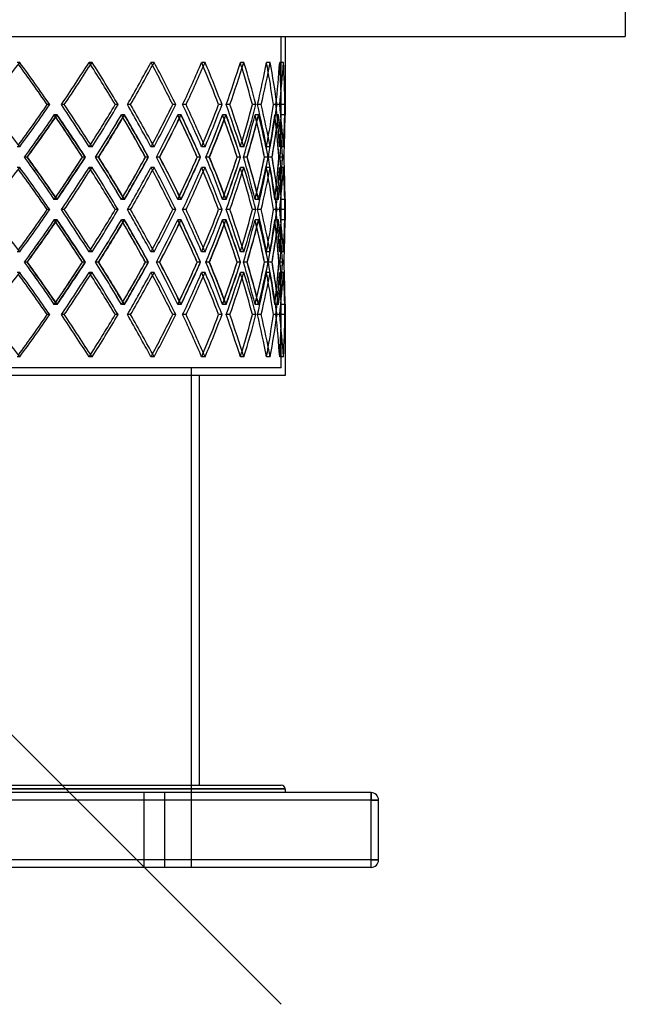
# Model space of a CAD drawing. Header units: millimetres. Extents: x -790 to 790, y -470 to 723.
# Tile 9 of 10: x 385 to 790, y -470 to 189. Entities that reach past the tile are written whole.
import ezdxf

# ---------------------------------------------------------------- set-up
doc = ezdxf.new("R2010")
doc.units = ezdxf.units.MM
doc.layers.add('HIDDEN', color=7, linetype='Continuous')
doc.layers.add('THICK', color=7, linetype='Continuous')

msp = doc.modelspace()

# ---------------------------------------------------------------- linework, layer by layer
at = {"layer": 'HIDDEN'}
for p, q in [((560, -469.62), (-560, 650.38)), ((-560, 178), (560, 178)), ((560, 125.48), (560, 178)), ((385.06, 160.64), (383.35, 160.64)), ((433.41, 160.64), (431.49, 160.64)), ((433.41, 160.64), (431.49, 160.64)), ((474.93, 160.64), (472.82, 160.64)), ((474.93, 160.64), (472.82, 160.64)), ((508.97, 160.64), (506.7, 160.64)), ((508.97, 160.64), (506.7, 160.64)), ((534.97, 160.64), (532.59, 160.64)), ((534.97, 160.64), (532.59, 160.64)), ((552.54, 160.64), (550.08, 160.64)), ((552.54, 160.64), (550.08, 160.64)), ((561.39, 160.64), (558.89, 160.64)), ((561.39, 160.64), (558.89, 160.64)), ((405.18, 132.37), (403.47, 132.37)), ((414.84, 132.37), (412.91, 132.37)), ((414.84, 132.37), (412.91, 132.37)), ((450.89, 132.37), (448.96, 132.37)), ((459.18, 132.37), (457.07, 132.37)), ((459.18, 132.37), (457.07, 132.37)), ((489.49, 132.37), (487.37, 132.37)), ((496.28, 132.37), (494.02, 132.37)), ((496.28, 132.37), (494.02, 132.37)), ((520.36, 132.37), (518.1, 132.37)), ((525.55, 132.37), (523.17, 132.37)), ((525.55, 132.37), (523.17, 132.37)), ((543.03, 132.37), (540.65, 132.37)), ((546.54, 132.37), (544.08, 132.37)), ((546.54, 132.37), (544.08, 132.37)), ((557.14, 132.37), (554.68, 132.37)), ((558.9, 132.37), (556.41, 132.37)), ((558.9, 132.37), (556.41, 132.37)), ((562.46, 132.37), (559.96, 132.37)), ((409.92, 125.51), (408.2, 125.51)), ((410.17, 125.51), (408.24, 125.51)), ((454.96, 125.51), (453.03, 125.51)), ((455.18, 125.51), (453.07, 125.51)), ((492.83, 125.51), (490.72, 125.51)), ((493.01, 125.51), (490.75, 125.51)), ((522.93, 125.51), (520.66, 125.51)), ((523.07, 125.51), (520.69, 125.51)), ((544.78, 125.51), (542.4, 125.51)), ((544.87, 125.51), (542.41, 125.51)), ((558.04, 125.51), (555.58, 125.51)), ((558.09, 125.51), (555.59, 125.51)), ((562.5, 125.51), (560, 125.51)), ((385.06, 104.09), (383.35, 104.09)), ((433.41, 104.09), (431.49, 104.09)), ((433.41, 104.09), (431.49, 104.09)), ((474.93, 104.09), (472.82, 104.09)), ((474.93, 104.09), (472.82, 104.09)), ((508.97, 104.09), (506.7, 104.09)), ((508.97, 104.09), (506.7, 104.09)), ((534.97, 104.09), (532.59, 104.09)), ((534.97, 104.09), (532.59, 104.09)), ((552.54, 104.09), (550.08, 104.09)), ((552.54, 104.09), (550.08, 104.09)), ((561.39, 104.09), (558.89, 104.09)), ((561.39, 104.09), (558.89, 104.09)), ((390.03, 97.23), (388.29, 97.23)), ((390.03, 97.23), (388.31, 97.23)), ((429.01, 97.23), (427.09, 97.23)), ((437.75, 97.23), (435.81, 97.23)), ((437.75, 97.23), (435.82, 97.23)), ((471.23, 97.23), (469.11, 97.23)), ((478.57, 97.23), (476.44, 97.23)), ((478.57, 97.23), (476.46, 97.23)), ((506.01, 97.23), (503.75, 97.23)), ((511.85, 97.23), (509.57, 97.23)), ((511.85, 97.23), (509.58, 97.23)), ((532.81, 97.23), (530.43, 97.23)), ((537.05, 97.23), (534.66, 97.23)), ((537.05, 97.23), (534.67, 97.23)), ((551.21, 97.23), (548.76, 97.23)), ((553.78, 97.23), (551.32, 97.23)), ((553.78, 97.23), (551.32, 97.23)), ((560.92, 97.23), (558.42, 97.23)), ((561.78, 97.23), (559.28, 97.23)), ((561.78, 97.23), (559.28, 97.23)), ((385.06, 90.38), (383.35, 90.38)), ((433.41, 90.38), (431.49, 90.38)), ((433.41, 90.38), (431.49, 90.38)), ((474.93, 90.38), (472.82, 90.38)), ((474.93, 90.38), (472.82, 90.38)), ((508.97, 90.38), (506.7, 90.38)), ((508.97, 90.38), (506.7, 90.38)), ((534.97, 90.38), (532.59, 90.38)), ((534.97, 90.38), (532.59, 90.38)), ((552.54, 90.38), (550.08, 90.38)), ((552.54, 90.38), (550.08, 90.38)), ((561.39, 90.38), (558.89, 90.38)), ((561.39, 90.38), (558.89, 90.38)), ((409.92, 68.96), (408.2, 68.96)), ((410.17, 68.96), (408.24, 68.96)), ((454.96, 68.96), (453.03, 68.96)), ((455.18, 68.96), (453.07, 68.96)), ((492.83, 68.96), (490.72, 68.96)), ((493.01, 68.96), (490.75, 68.96)), ((522.93, 68.96), (520.66, 68.96)), ((523.07, 68.96), (520.69, 68.96)), ((544.78, 68.96), (542.4, 68.96)), ((544.87, 68.96), (542.41, 68.96)), ((558.04, 68.96), (555.58, 68.96)), ((558.09, 68.96), (555.59, 68.96)), ((560, 55.22), (560, 68.98)), ((562.5, 68.96), (560, 68.96)), ((405.18, 62.1), (403.47, 62.1)), ((414.84, 62.1), (412.91, 62.1)), ((414.84, 62.1), (412.91, 62.1)), ((450.89, 62.1), (448.96, 62.1)), ((459.18, 62.1), (457.07, 62.1)), ((459.18, 62.1), (457.07, 62.1)), ((489.49, 62.1), (487.37, 62.1)), ((496.28, 62.1), (494.02, 62.1)), ((496.28, 62.1), (494.02, 62.1)), ((520.36, 62.1), (518.1, 62.1)), ((525.55, 62.1), (523.17, 62.1)), ((525.55, 62.1), (523.17, 62.1)), ((543.03, 62.1), (540.65, 62.1)), ((546.54, 62.1), (544.08, 62.1)), ((546.54, 62.1), (544.08, 62.1)), ((557.14, 62.1), (554.68, 62.1)), ((558.9, 62.1), (556.41, 62.1)), ((558.9, 62.1), (556.41, 62.1)), ((562.46, 62.1), (559.96, 62.1)), ((409.92, 55.24), (408.2, 55.24)), ((410.17, 55.24), (408.24, 55.24)), ((454.96, 55.24), (453.03, 55.24)), ((455.18, 55.24), (453.07, 55.24)), ((492.83, 55.24), (490.72, 55.24)), ((493.01, 55.24), (490.75, 55.24)), ((522.93, 55.24), (520.66, 55.24)), ((523.07, 55.24), (520.69, 55.24)), ((544.78, 55.24), (542.4, 55.24)), ((544.87, 55.24), (542.41, 55.24)), ((558.04, 55.24), (555.58, 55.24)), ((558.09, 55.24), (555.59, 55.24)), ((562.5, 55.24), (560, 55.24)), ((385.06, 33.82), (383.35, 33.82)), ((433.41, 33.82), (431.49, 33.82)), ((433.41, 33.82), (431.49, 33.82)), ((474.93, 33.82), (472.82, 33.82)), ((474.93, 33.82), (472.82, 33.82)), ((508.97, 33.82), (506.7, 33.82)), ((508.97, 33.82), (506.7, 33.82)), ((534.97, 33.82), (532.59, 33.82)), ((534.97, 33.82), (532.59, 33.82)), ((552.54, 33.82), (550.08, 33.82)), ((552.54, 33.82), (550.08, 33.82)), ((561.39, 33.82), (558.89, 33.82)), ((561.39, 33.82), (558.89, 33.82)), ((390.03, 26.97), (388.29, 26.97)), ((390.03, 26.97), (388.31, 26.97)), ((429.01, 26.97), (427.09, 26.97)), ((437.75, 26.97), (435.81, 26.97)), ((437.75, 26.97), (435.82, 26.97)), ((471.23, 26.97), (469.11, 26.97)), ((478.57, 26.97), (476.44, 26.97)), ((478.57, 26.97), (476.46, 26.97)), ((506.01, 26.97), (503.75, 26.97)), ((511.85, 26.97), (509.57, 26.97)), ((511.85, 26.97), (509.58, 26.97)), ((532.81, 26.97), (530.43, 26.97)), ((537.05, 26.97), (534.66, 26.97)), ((537.05, 26.97), (534.67, 26.97)), ((551.21, 26.97), (548.76, 26.97)), ((553.78, 26.97), (551.32, 26.97)), ((553.78, 26.97), (551.32, 26.97)), ((560.92, 26.97), (558.42, 26.97)), ((561.78, 26.97), (559.28, 26.97)), ((561.78, 26.97), (559.28, 26.97)), ((385.06, 20.11), (383.35, 20.11)), ((433.41, 20.11), (431.49, 20.11)), ((433.41, 20.11), (431.49, 20.11)), ((474.93, 20.11), (472.82, 20.11)), ((474.93, 20.11), (472.82, 20.11)), ((508.97, 20.11), (506.7, 20.11)), ((508.97, 20.11), (506.7, 20.11)), ((534.97, 20.11), (532.59, 20.11)), ((534.97, 20.11), (532.59, 20.11)), ((552.54, 20.11), (550.08, 20.11)), ((552.54, 20.11), (550.08, 20.11)), ((561.39, 20.11), (558.89, 20.11)), ((561.39, 20.11), (558.89, 20.11)), ((409.92, -1.31), (408.2, -1.31)), ((410.17, -1.31), (408.24, -1.31)), ((454.96, -1.31), (453.03, -1.31)), ((455.18, -1.31), (453.07, -1.31)), ((492.83, -1.31), (490.72, -1.31)), ((493.01, -1.31), (490.75, -1.31)), ((522.93, -1.31), (520.66, -1.31)), ((523.07, -1.31), (520.69, -1.31)), ((544.78, -1.31), (542.4, -1.31)), ((544.87, -1.31), (542.41, -1.31)), ((558.04, -1.31), (555.58, -1.31)), ((558.09, -1.31), (555.59, -1.31)), ((560, -43.8), (560, -1.28)), ((562.5, -1.31), (560, -1.31)), ((405.18, -8.17), (403.47, -8.17)), ((414.84, -8.17), (412.91, -8.17)), ((414.84, -8.17), (412.91, -8.17)), ((450.89, -8.17), (448.96, -8.17)), ((459.18, -8.17), (457.07, -8.17)), ((459.18, -8.17), (457.07, -8.17)), ((489.49, -8.17), (487.37, -8.17)), ((496.28, -8.17), (494.02, -8.17)), ((496.28, -8.17), (494.02, -8.17)), ((520.36, -8.17), (518.1, -8.17)), ((525.55, -8.17), (523.17, -8.17)), ((525.55, -8.17), (523.17, -8.17)), ((543.03, -8.17), (540.65, -8.17)), ((546.54, -8.17), (544.08, -8.17)), ((546.54, -8.17), (544.08, -8.17)), ((557.14, -8.17), (554.68, -8.17)), ((558.9, -8.17), (556.41, -8.17)), ((558.9, -8.17), (556.41, -8.17)), ((562.46, -8.17), (559.96, -8.17)), ((385.06, -36.44), (383.35, -36.44)), ((433.41, -36.44), (431.49, -36.44)), ((433.41, -36.44), (431.49, -36.44)), ((474.93, -36.44), (472.82, -36.44)), ((474.93, -36.44), (472.82, -36.44)), ((508.97, -36.44), (506.7, -36.44)), ((508.97, -36.44), (506.7, -36.44)), ((534.97, -36.44), (532.59, -36.44)), ((534.97, -36.44), (532.59, -36.44)), ((552.54, -36.44), (550.08, -36.44)), ((552.54, -36.44), (550.08, -36.44)), ((561.39, -36.44), (558.89, -36.44)), ((561.39, -36.44), (558.89, -36.44)), ((560, -43.8), (-560, -43.8)), ((500, -378), (500, -43.8)), ((562.5, -325.5), (0, -325.5)), ((468, -328), (468, -378)), ((468, -328), (468, -378)), ((482, -378), (482, -328)), ((482, -378), (482, -328)), ((620, -333), (620, -328)), ((620, -328), (620, -328)), ((620, -333), (-620, -333)), ((620, -373), (620, -333)), ((620, -333), (625, -333)), ((625, -333), (625, -333)), ((620, -373), (-620, -373)), ((620, -373), (625, -373)), ((620, -378), (620, -373)), ((625, -373), (625, -373)), ((620, -378), (620, -378))]:
    msp.add_line(p, q, dxfattribs=at)
for centre, major_axis, ratio, start_param, end_param in [((0, 160.64), (523, -523), 0.395928, 1.143512, 1.193805), ((0, 160.64), (506.7, 506.7), 0.470564, -1.181491, -1.130973), ((0, 160.64), (506.7, 506.7), 0.470564, -1.181491, -1.130973), ((0, 160.64), (506.7, -506.7), 0.470564, 1.128275, 1.130973), ((0, 160.64), (508.97, -508.97), 0.470564, 1.08068, 1.130973), ((0, 160.64), (490.73, 490.73), 0.549755, -1.118659, -1.068142), ((0, 160.64), (490.73, 490.73), 0.549755, -1.118659, -1.068142), ((0, 160.64), (490.73, -490.73), 0.549755, 1.064624, 1.068142), ((0, 160.64), (492.92, -492.92), 0.549755, 1.017848, 1.068142), ((0, 160.64), (472.82, 472.82), 0.634619, -1.055828, -1.00531), ((0, 160.64), (472.82, 472.82), 0.634619, -1.055828, -1.00531), ((0, 160.64), (472.82, -472.82), 0.634619, 1.000566, 1.00531), ((0, 160.64), (474.93, -474.93), 0.634619, 0.955016, 1.00531), ((0, 160.64), (453.05, 453.05), 0.726543, -0.992996, -0.942478), ((0, 160.64), (453.05, 453.05), 0.726543, -0.992996, -0.942478), ((0, 160.64), (453.05, -453.05), 0.726543, 0.935608, 0.942478), ((0, 160.64), (455.07, -455.07), 0.726543, 0.892185, 0.942478), ((0, 160.64), (431.49, 431.49), 0.827272, -0.930164, -0.879646), ((0, 160.64), (431.49, 431.49), 0.827272, -0.930164, -0.879646), ((0, 160.64), (431.49, -431.49), 0.827272, 0.867944, 0.879646), ((0, 160.64), (433.41, -433.41), 0.827272, 0.829353, 0.879646), ((0, 160.64), (408.22, 408.22), 0.939063, -0.867332, -0.816814), ((0, 160.64), (408.22, 408.22), 0.939063, -0.867332, -0.816814), ((0, 160.64), (408.22, -408.22), 0.939063, 0.781305, 0.816814), ((0, 160.64), (410.04, -410.04), 0.939063, 0.766521, 0.816814), ((0, 104.09), (523, 523), 0.395928, -1.193805, -1.143512), ((0, 104.09), (506.7, -506.7), 0.470564, 1.130973, 1.181491), ((0, 104.09), (506.7, -506.7), 0.470564, 1.130973, 1.181491), ((0, 104.09), (508.97, 508.97), 0.470564, -1.130973, -1.08068), ((0, 104.09), (490.73, -490.73), 0.549755, 1.068142, 1.118659), ((0, 104.09), (490.73, -490.73), 0.549755, 1.068142, 1.118659), ((0, 104.09), (492.92, 492.92), 0.549755, -1.068142, -1.017848), ((0, 104.09), (472.82, -472.82), 0.634619, 1.00531, 1.055828), ((0, 104.09), (472.82, -472.82), 0.634619, 1.00531, 1.055828), ((0, 104.09), (474.93, 474.93), 0.634619, -1.00531, -0.955016), ((0, 104.09), (453.05, -453.05), 0.726543, 0.942478, 0.992996), ((0, 104.09), (453.05, -453.05), 0.726543, 0.942478, 0.992996), ((0, 104.09), (455.07, 455.07), 0.726543, -0.942478, -0.892185), ((0, 104.09), (431.49, -431.49), 0.827272, 0.879646, 0.930164), ((0, 104.09), (431.49, -431.49), 0.827272, 0.879646, 0.930164), ((0, 104.09), (433.41, 433.41), 0.827272, -0.879646, -0.829353), ((0, 104.09), (408.22, -408.22), 0.939063, 0.816814, 0.867332), ((0, 104.09), (408.22, -408.22), 0.939063, 0.816814, 0.867332), ((0, 104.09), (410.04, 410.04), 0.939063, -0.816814, -0.766521), ((0, 160.64), (506.7, 506.7), 0.470564, -1.244451, -1.193753), ((0, 90.38), (520.67, 520.67), 0.395928, -1.181563, -1.131026), ((0, 160.64), (520.67, -520.67), 0.395928, 1.12879, 1.131026), ((0, 90.38), (506.7, -506.7), 0.470564, 1.152939, 1.193753), ((0, 160.64), (508.97, 508.97), 0.470564, -1.196032, -1.193473), ((0, 90.38), (508.97, -508.97), 0.470564, 1.143161, 1.193473), ((0, 160.64), (490.73, 490.73), 0.549755, -1.181619, -1.130921), ((0, 90.38), (506.7, 506.7), 0.470564, -1.118731, -1.068194), ((0, 160.64), (506.7, -506.7), 0.470564, 1.065263, 1.068194), ((0, 90.38), (490.73, -490.73), 0.549755, 1.090107, 1.130921), ((0, 160.64), (492.92, 492.92), 0.549755, -1.133893, -1.130641), ((0, 90.38), (492.92, -492.92), 0.549755, 1.080329, 1.130641), ((0, 160.64), (472.82, 472.82), 0.634619, -1.118788, -1.068089), ((0, 90.38), (490.73, 490.73), 0.549755, -1.0559, -1.005362), ((0, 160.64), (490.73, -490.73), 0.549755, 1.001443, 1.005362), ((0, 90.38), (472.82, -472.82), 0.634619, 1.027275, 1.068089), ((0, 160.64), (474.93, 474.93), 0.634619, -1.072045, -1.06781), ((0, 90.38), (474.93, -474.93), 0.634619, 1.017497, 1.06781), ((0, 160.64), (453.05, 453.05), 0.726543, -1.055956, -1.005257), ((0, 90.38), (472.82, 472.82), 0.634619, -0.993068, -0.94253), ((0, 160.64), (472.82, -472.82), 0.634619, 0.937035, 0.94253), ((0, 90.38), (453.05, -453.05), 0.726543, 0.964444, 1.005257), ((0, 160.64), (455.07, 455.07), 0.726543, -1.010785, -1.004978), ((0, 90.38), (455.07, -455.07), 0.726543, 0.954665, 1.004978), ((0, 160.64), (431.49, 431.49), 0.827272, -0.993124, -0.942425), ((0, 90.38), (453.05, 453.05), 0.726543, -0.930236, -0.879698), ((0, 160.64), (453.05, -453.05), 0.726543, 0.871149, 0.879698), ((0, 90.38), (431.49, -431.49), 0.827272, 0.901612, 0.942425), ((0, 160.64), (433.41, 433.41), 0.827272, -0.950998, -0.942146), ((0, 90.38), (433.41, -433.41), 0.827272, 0.891834, 0.942146), ((0, 90.38), (431.49, 431.49), 0.827272, -0.867404, -0.816867), ((0, 160.64), (408.22, 408.22), 0.939063, -0.930292, -0.879593), ((0, 160.64), (431.49, -431.49), 0.827272, 0.79935, 0.816867), ((0, 90.38), (408.22, -408.22), 0.939063, 0.838781, 0.879593), ((0, 160.64), (410.04, 410.04), 0.939063, -0.89712, -0.879314), ((0, 90.38), (410.04, -410.04), 0.939063, 0.829002, 0.879314), ((0, 90.38), (408.22, 408.22), 0.939063, -0.804572, -0.754035), ((0, 160.64), (408.22, -408.22), 0.939063, 0.703336, 0.753982), ((0, 104.09), (408.22, 408.22), 0.939063, -0.816814, -0.781305), ((0, 104.09), (506.7, 506.7), 0.470564, -1.130973, -1.128275), ((0, 104.09), (490.73, 490.73), 0.549755, -1.068142, -1.064624), ((0, 104.09), (472.82, 472.82), 0.634619, -1.00531, -1.000566), ((0, 104.09), (453.05, 453.05), 0.726543, -0.942478, -0.935608), ((0, 104.09), (431.49, 431.49), 0.827272, -0.879646, -0.867944), ((0, 33.82), (506.7, -506.7), 0.470564, 1.193753, 1.244451), ((0, 104.09), (520.67, -520.67), 0.395928, 1.131026, 1.181563), ((0, 104.09), (508.97, 508.97), 0.470564, -1.193473, -1.143161), ((0, 33.82), (490.73, -490.73), 0.549755, 1.130921, 1.181619), ((0, 104.09), (506.7, -506.7), 0.470564, 1.068194, 1.118731), ((0, 104.09), (492.92, 492.92), 0.549755, -1.130641, -1.080329), ((0, 33.82), (472.82, -472.82), 0.634619, 1.068089, 1.118788), ((0, 104.09), (490.73, -490.73), 0.549755, 1.005362, 1.0559), ((0, 104.09), (474.93, 474.93), 0.634619, -1.06781, -1.017497), ((0, 33.82), (453.05, -453.05), 0.726543, 1.005257, 1.055956), ((0, 104.09), (472.82, -472.82), 0.634619, 0.94253, 0.993068), ((0, 104.09), (455.07, 455.07), 0.726543, -1.004978, -0.954665), ((0, 33.82), (431.49, -431.49), 0.827272, 0.942425, 0.993124), ((0, 104.09), (453.05, -453.05), 0.726543, 0.879698, 0.930236), ((0, 104.09), (433.41, 433.41), 0.827272, -0.942146, -0.891834), ((0, 104.09), (431.49, -431.49), 0.827272, 0.816867, 0.867404), ((0, 33.82), (408.22, -408.22), 0.939063, 0.879593, 0.930292), ((0, 104.09), (410.04, 410.04), 0.939063, -0.879314, -0.829002), ((0, 104.09), (408.22, -408.22), 0.939063, 0.754035, 0.804572), ((0, 33.82), (408.22, 408.22), 0.939063, -0.753982, -0.703336), ((0, 90.38), (523, -523), 0.395928, 1.143512, 1.193805), ((0, 104.09), (506.7, 506.7), 0.470564, -1.193753, -1.152939), ((0, 90.38), (506.7, 506.7), 0.470564, -1.181491, -1.130973), ((0, 90.38), (506.7, 506.7), 0.470564, -1.181491, -1.130973), ((0, 90.38), (506.7, -506.7), 0.470564, 1.128275, 1.130973), ((0, 90.38), (508.97, -508.97), 0.470564, 1.08068, 1.130973), ((0, 104.09), (490.73, 490.73), 0.549755, -1.130921, -1.090107), ((0, 90.38), (490.73, 490.73), 0.549755, -1.118659, -1.068142), ((0, 90.38), (490.73, 490.73), 0.549755, -1.118659, -1.068142), ((0, 90.38), (490.73, -490.73), 0.549755, 1.064624, 1.068142), ((0, 90.38), (492.92, -492.92), 0.549755, 1.017848, 1.068142), ((0, 104.09), (472.82, 472.82), 0.634619, -1.068089, -1.027275), ((0, 90.38), (472.82, 472.82), 0.634619, -1.055828, -1.00531), ((0, 90.38), (472.82, 472.82), 0.634619, -1.055828, -1.00531), ((0, 90.38), (472.82, -472.82), 0.634619, 1.000566, 1.00531), ((0, 90.38), (474.93, -474.93), 0.634619, 0.955016, 1.00531), ((0, 104.09), (453.05, 453.05), 0.726543, -1.005257, -0.964444), ((0, 90.38), (453.05, 453.05), 0.726543, -0.992996, -0.942478), ((0, 90.38), (453.05, 453.05), 0.726543, -0.992996, -0.942478), ((0, 90.38), (453.05, -453.05), 0.726543, 0.935608, 0.942478), ((0, 90.38), (455.07, -455.07), 0.726543, 0.892185, 0.942478), ((0, 104.09), (431.49, 431.49), 0.827272, -0.942425, -0.901612), ((0, 90.38), (431.49, 431.49), 0.827272, -0.930164, -0.879646), ((0, 90.38), (431.49, 431.49), 0.827272, -0.930164, -0.879646), ((0, 90.38), (431.49, -431.49), 0.827272, 0.867944, 0.879646), ((0, 90.38), (433.41, -433.41), 0.827272, 0.829353, 0.879646), ((0, 104.09), (408.22, 408.22), 0.939063, -0.879593, -0.838781), ((0, 90.38), (408.22, 408.22), 0.939063, -0.867332, -0.816814), ((0, 90.38), (408.22, 408.22), 0.939063, -0.867332, -0.816814), ((0, 90.38), (408.22, -408.22), 0.939063, 0.781305, 0.816814), ((0, 90.38), (410.04, -410.04), 0.939063, 0.766521, 0.816814), ((0, 33.82), (453.05, 453.05), 0.726543, -0.879698, -0.871149), ((0, 33.82), (433.41, -433.41), 0.827272, 0.942146, 0.950998), ((0, 33.82), (431.49, 431.49), 0.827272, -0.816867, -0.79935), ((0, 33.82), (410.04, -410.04), 0.939063, 0.879314, 0.89712), ((0, 33.82), (520.67, 520.67), 0.395928, -1.131026, -1.12879), ((0, 33.82), (508.97, -508.97), 0.470564, 1.193473, 1.196032), ((0, 33.82), (506.7, 506.7), 0.470564, -1.068194, -1.065263), ((0, 33.82), (492.92, -492.92), 0.549755, 1.130641, 1.133893), ((0, 33.82), (490.73, 490.73), 0.549755, -1.005362, -1.001443), ((0, 33.82), (474.93, -474.93), 0.634619, 1.06781, 1.072045), ((0, 33.82), (472.82, 472.82), 0.634619, -0.94253, -0.937035), ((0, 33.82), (455.07, -455.07), 0.726543, 1.004978, 1.010785), ((0, 33.82), (523, 523), 0.395928, -1.193805, -1.143512), ((0, 33.82), (506.7, -506.7), 0.470564, 1.130973, 1.181491), ((0, 33.82), (506.7, -506.7), 0.470564, 1.130973, 1.181491), ((0, 33.82), (508.97, 508.97), 0.470564, -1.130973, -1.08068), ((0, 33.82), (490.73, -490.73), 0.549755, 1.068142, 1.118659), ((0, 33.82), (490.73, -490.73), 0.549755, 1.068142, 1.118659), ((0, 33.82), (492.92, 492.92), 0.549755, -1.068142, -1.017848), ((0, 33.82), (472.82, -472.82), 0.634619, 1.00531, 1.055828), ((0, 33.82), (472.82, -472.82), 0.634619, 1.00531, 1.055828), ((0, 33.82), (474.93, 474.93), 0.634619, -1.00531, -0.955016), ((0, 33.82), (453.05, -453.05), 0.726543, 0.942478, 0.992996), ((0, 33.82), (453.05, -453.05), 0.726543, 0.942478, 0.992996), ((0, 33.82), (455.07, 455.07), 0.726543, -0.942478, -0.892185), ((0, 33.82), (431.49, -431.49), 0.827272, 0.879646, 0.930164), ((0, 33.82), (431.49, -431.49), 0.827272, 0.879646, 0.930164), ((0, 33.82), (433.41, 433.41), 0.827272, -0.879646, -0.829353), ((0, 33.82), (408.22, -408.22), 0.939063, 0.816814, 0.867332), ((0, 33.82), (408.22, -408.22), 0.939063, 0.816814, 0.867332), ((0, 33.82), (410.04, 410.04), 0.939063, -0.816814, -0.766521), ((0, 90.38), (506.7, 506.7), 0.470564, -1.244451, -1.193753), ((0, 20.11), (520.67, 520.67), 0.395928, -1.181563, -1.131026), ((0, 90.38), (520.67, -520.67), 0.395928, 1.12879, 1.131026), ((0, 20.11), (506.7, -506.7), 0.470564, 1.152939, 1.193753), ((0, 90.38), (508.97, 508.97), 0.470564, -1.196032, -1.193473), ((0, 20.11), (508.97, -508.97), 0.470564, 1.143161, 1.193473), ((0, 90.38), (490.73, 490.73), 0.549755, -1.181619, -1.130921), ((0, 20.11), (506.7, 506.7), 0.470564, -1.118731, -1.068194), ((0, 90.38), (506.7, -506.7), 0.470564, 1.065263, 1.068194), ((0, 20.11), (490.73, -490.73), 0.549755, 1.090107, 1.130921), ((0, 90.38), (492.92, 492.92), 0.549755, -1.133893, -1.130641), ((0, 20.11), (492.92, -492.92), 0.549755, 1.080329, 1.130641), ((0, 90.38), (472.82, 472.82), 0.634619, -1.118788, -1.068089), ((0, 20.11), (490.73, 490.73), 0.549755, -1.0559, -1.005362), ((0, 90.38), (490.73, -490.73), 0.549755, 1.001443, 1.005362), ((0, 20.11), (472.82, -472.82), 0.634619, 1.027275, 1.068089), ((0, 90.38), (474.93, 474.93), 0.634619, -1.072045, -1.06781), ((0, 20.11), (474.93, -474.93), 0.634619, 1.017497, 1.06781), ((0, 90.38), (453.05, 453.05), 0.726543, -1.055956, -1.005257), ((0, 20.11), (472.82, 472.82), 0.634619, -0.993068, -0.94253), ((0, 90.38), (472.82, -472.82), 0.634619, 0.937035, 0.94253), ((0, 20.11), (453.05, -453.05), 0.726543, 0.964444, 1.005257), ((0, 90.38), (455.07, 455.07), 0.726543, -1.010785, -1.004978), ((0, 20.11), (455.07, -455.07), 0.726543, 0.954665, 1.004978), ((0, 90.38), (431.49, 431.49), 0.827272, -0.993124, -0.942425), ((0, 20.11), (453.05, 453.05), 0.726543, -0.930236, -0.879698), ((0, 90.38), (453.05, -453.05), 0.726543, 0.871149, 0.879698), ((0, 20.11), (431.49, -431.49), 0.827272, 0.901612, 0.942425), ((0, 90.38), (433.41, 433.41), 0.827272, -0.950998, -0.942146), ((0, 20.11), (433.41, -433.41), 0.827272, 0.891834, 0.942146), ((0, 20.11), (431.49, 431.49), 0.827272, -0.867404, -0.816867), ((0, 90.38), (408.22, 408.22), 0.939063, -0.930292, -0.879593), ((0, 90.38), (431.49, -431.49), 0.827272, 0.79935, 0.816867), ((0, 20.11), (408.22, -408.22), 0.939063, 0.838781, 0.879593), ((0, 90.38), (410.04, 410.04), 0.939063, -0.89712, -0.879314), ((0, 20.11), (410.04, -410.04), 0.939063, 0.829002, 0.879314), ((0, 33.82), (408.22, 408.22), 0.939063, -0.816814, -0.781305), ((0, 20.11), (408.22, 408.22), 0.939063, -0.804572, -0.754035), ((0, 90.38), (408.22, -408.22), 0.939063, 0.703336, 0.753982), ((0, 33.82), (431.49, 431.49), 0.827272, -0.879646, -0.867944), ((0, 33.82), (506.7, 506.7), 0.470564, -1.130973, -1.128275), ((0, 33.82), (490.73, 490.73), 0.549755, -1.068142, -1.064624), ((0, 33.82), (472.82, 472.82), 0.634619, -1.00531, -1.000566), ((0, 33.82), (453.05, 453.05), 0.726543, -0.942478, -0.935608), ((0, -36.44), (506.7, -506.7), 0.470564, 1.193753, 1.244451), ((0, 33.82), (520.67, -520.67), 0.395928, 1.131026, 1.181563), ((0, 33.82), (508.97, 508.97), 0.470564, -1.193473, -1.143161), ((0, -36.44), (490.73, -490.73), 0.549755, 1.130921, 1.181619), ((0, 33.82), (506.7, -506.7), 0.470564, 1.068194, 1.118731), ((0, 33.82), (492.92, 492.92), 0.549755, -1.130641, -1.080329), ((0, -36.44), (472.82, -472.82), 0.634619, 1.068089, 1.118788), ((0, 33.82), (490.73, -490.73), 0.549755, 1.005362, 1.0559), ((0, 33.82), (474.93, 474.93), 0.634619, -1.06781, -1.017497), ((0, -36.44), (453.05, -453.05), 0.726543, 1.005257, 1.055956), ((0, 33.82), (472.82, -472.82), 0.634619, 0.94253, 0.993068), ((0, 33.82), (455.07, 455.07), 0.726543, -1.004978, -0.954665), ((0, -36.44), (431.49, -431.49), 0.827272, 0.942425, 0.993124), ((0, 33.82), (453.05, -453.05), 0.726543, 0.879698, 0.930236), ((0, 33.82), (433.41, 433.41), 0.827272, -0.942146, -0.891834), ((0, 33.82), (431.49, -431.49), 0.827272, 0.816867, 0.867404), ((0, -36.44), (408.22, -408.22), 0.939063, 0.879593, 0.930292), ((0, 33.82), (410.04, 410.04), 0.939063, -0.879314, -0.829002), ((0, 33.82), (408.22, -408.22), 0.939063, 0.754035, 0.804572), ((0, -36.44), (408.22, 408.22), 0.939063, -0.753982, -0.703336), ((0, 20.11), (523, -523), 0.395928, 1.143512, 1.193805), ((0, 33.82), (506.7, 506.7), 0.470564, -1.193753, -1.152939), ((0, 20.11), (506.7, 506.7), 0.470564, -1.181491, -1.130973), ((0, 20.11), (506.7, 506.7), 0.470564, -1.181491, -1.130973), ((0, 20.11), (506.7, -506.7), 0.470564, 1.128275, 1.130973), ((0, 20.11), (508.97, -508.97), 0.470564, 1.08068, 1.130973), ((0, 33.82), (490.73, 490.73), 0.549755, -1.130921, -1.090107), ((0, 20.11), (490.73, 490.73), 0.549755, -1.118659, -1.068142), ((0, 20.11), (490.73, 490.73), 0.549755, -1.118659, -1.068142), ((0, 20.11), (490.73, -490.73), 0.549755, 1.064624, 1.068142), ((0, 20.11), (492.92, -492.92), 0.549755, 1.017848, 1.068142), ((0, 33.82), (472.82, 472.82), 0.634619, -1.068089, -1.027275), ((0, 20.11), (472.82, 472.82), 0.634619, -1.055828, -1.00531), ((0, 20.11), (472.82, 472.82), 0.634619, -1.055828, -1.00531), ((0, 20.11), (472.82, -472.82), 0.634619, 1.000566, 1.00531), ((0, 20.11), (474.93, -474.93), 0.634619, 0.955016, 1.00531), ((0, 33.82), (453.05, 453.05), 0.726543, -1.005257, -0.964444), ((0, 20.11), (453.05, 453.05), 0.726543, -0.992996, -0.942478), ((0, 20.11), (453.05, 453.05), 0.726543, -0.992996, -0.942478), ((0, 20.11), (453.05, -453.05), 0.726543, 0.935608, 0.942478), ((0, 20.11), (455.07, -455.07), 0.726543, 0.892185, 0.942478), ((0, 33.82), (431.49, 431.49), 0.827272, -0.942425, -0.901612), ((0, 20.11), (431.49, 431.49), 0.827272, -0.930164, -0.879646), ((0, 20.11), (431.49, 431.49), 0.827272, -0.930164, -0.879646), ((0, 20.11), (431.49, -431.49), 0.827272, 0.867944, 0.879646), ((0, 20.11), (433.41, -433.41), 0.827272, 0.829353, 0.879646), ((0, 33.82), (408.22, 408.22), 0.939063, -0.879593, -0.838781), ((0, 20.11), (408.22, 408.22), 0.939063, -0.867332, -0.816814), ((0, 20.11), (408.22, 408.22), 0.939063, -0.867332, -0.816814), ((0, 20.11), (408.22, -408.22), 0.939063, 0.781305, 0.816814), ((0, 20.11), (410.04, -410.04), 0.939063, 0.766521, 0.816814), ((0, -36.44), (431.49, 431.49), 0.827272, -0.816867, -0.79935), ((0, -36.44), (410.04, -410.04), 0.939063, 0.879314, 0.89712), ((0, -36.44), (508.97, -508.97), 0.470564, 1.193473, 1.196032), ((0, -36.44), (506.7, 506.7), 0.470564, -1.068194, -1.065263), ((0, -36.44), (492.92, -492.92), 0.549755, 1.130641, 1.133893), ((0, -36.44), (490.73, 490.73), 0.549755, -1.005362, -1.001443), ((0, -36.44), (474.93, -474.93), 0.634619, 1.06781, 1.072045), ((0, -36.44), (472.82, 472.82), 0.634619, -0.94253, -0.937035), ((0, -36.44), (455.07, -455.07), 0.726543, 1.004978, 1.010785), ((0, -36.44), (453.05, 453.05), 0.726543, -0.879698, -0.871149), ((0, -36.44), (433.41, -433.41), 0.827272, 0.942146, 0.950998), ((0, -36.44), (520.67, 520.67), 0.395928, -1.131026, -1.12879), ((0, -36.44), (523, 523), 0.395928, -1.193805, -1.143512), ((0, -36.44), (506.7, -506.7), 0.470564, 1.130973, 1.181491), ((0, -36.44), (506.7, -506.7), 0.470564, 1.130973, 1.181491), ((0, -36.44), (508.97, 508.97), 0.470564, -1.130973, -1.08068), ((0, -36.44), (490.73, -490.73), 0.549755, 1.068142, 1.118659), ((0, -36.44), (490.73, -490.73), 0.549755, 1.068142, 1.118659), ((0, -36.44), (492.92, 492.92), 0.549755, -1.068142, -1.017848), ((0, -36.44), (472.82, -472.82), 0.634619, 1.00531, 1.055828), ((0, -36.44), (472.82, -472.82), 0.634619, 1.00531, 1.055828), ((0, -36.44), (474.93, 474.93), 0.634619, -1.00531, -0.955016), ((0, -36.44), (453.05, -453.05), 0.726543, 0.942478, 0.992996), ((0, -36.44), (453.05, -453.05), 0.726543, 0.942478, 0.992996), ((0, -36.44), (455.07, 455.07), 0.726543, -0.942478, -0.892185), ((0, -36.44), (431.49, -431.49), 0.827272, 0.879646, 0.930164), ((0, -36.44), (431.49, -431.49), 0.827272, 0.879646, 0.930164), ((0, -36.44), (433.41, 433.41), 0.827272, -0.879646, -0.829353), ((0, -36.44), (408.22, -408.22), 0.939063, 0.816814, 0.867332), ((0, -36.44), (408.22, -408.22), 0.939063, 0.816814, 0.867332), ((0, -36.44), (410.04, 410.04), 0.939063, -0.816814, -0.766521), ((0, -36.44), (408.22, 408.22), 0.939063, -0.816814, -0.781305), ((0, -36.44), (453.05, 453.05), 0.726543, -0.942478, -0.935608), ((0, -36.44), (431.49, 431.49), 0.827272, -0.879646, -0.867944), ((0, -36.44), (506.7, 506.7), 0.470564, -1.130973, -1.128275), ((0, -36.44), (490.73, 490.73), 0.549755, -1.068142, -1.064624), ((0, -36.44), (472.82, 472.82), 0.634619, -1.00531, -1.000566)]:
    msp.add_ellipse(centre, major_axis=major_axis, ratio=ratio, start_param=start_param, end_param=end_param, dxfattribs=at)
at = {"layer": 'THICK'}
for p, q in [((790, 204.46), (790, 178)), ((-790, 178), (790, 178)), ((562.5, 178), (562.5, 125.32)), ((405.18, 132.37), (403.47, 132.37)), ((450.89, 132.37), (448.96, 132.37)), ((489.49, 132.37), (487.37, 132.37)), ((520.36, 132.37), (518.1, 132.37)), ((543.03, 132.37), (540.65, 132.37)), ((557.14, 132.37), (554.68, 132.37)), ((562.46, 132.37), (559.96, 132.37)), ((390.23, 97.23), (390.03, 97.23)), ((428.83, 97.23), (427.11, 97.23)), ((437.93, 97.23), (437.75, 97.23)), ((471.07, 97.23), (469.13, 97.23)), ((478.72, 97.23), (478.57, 97.23)), ((505.88, 97.23), (503.76, 97.23)), ((511.96, 97.23), (511.85, 97.23)), ((532.72, 97.23), (530.44, 97.23)), ((537.13, 97.23), (537.05, 97.23)), ((551.15, 97.23), (548.76, 97.23)), ((553.83, 97.23), (553.78, 97.23)), ((560.9, 97.23), (558.42, 97.23)), ((561.79, 97.23), (561.78, 97.23)), ((562.5, 69.14), (562.5, 55.06)), ((405.18, 62.1), (403.47, 62.1)), ((450.89, 62.1), (448.96, 62.1)), ((489.49, 62.1), (487.37, 62.1)), ((520.36, 62.1), (518.1, 62.1)), ((543.03, 62.1), (540.65, 62.1)), ((557.14, 62.1), (554.68, 62.1)), ((562.46, 62.1), (559.96, 62.1)), ((390.23, 26.97), (390.03, 26.97)), ((428.83, 26.97), (427.11, 26.97)), ((437.93, 26.97), (437.75, 26.97)), ((471.07, 26.97), (469.13, 26.97)), ((478.72, 26.97), (478.57, 26.97)), ((505.88, 26.97), (503.76, 26.97)), ((511.96, 26.97), (511.85, 26.97)), ((532.72, 26.97), (530.44, 26.97)), ((537.13, 26.97), (537.05, 26.97)), ((551.15, 26.97), (548.76, 26.97)), ((553.83, 26.97), (553.78, 26.97)), ((560.9, 26.97), (558.42, 26.97)), ((561.79, 26.97), (561.78, 26.97)), ((562.5, -1.12), (562.5, -48.8)), ((405.18, -8.17), (403.47, -8.17)), ((450.89, -8.17), (448.96, -8.17)), ((489.49, -8.17), (487.37, -8.17)), ((520.36, -8.17), (518.1, -8.17)), ((543.03, -8.17), (540.65, -8.17)), ((557.14, -8.17), (554.68, -8.17)), ((562.46, -8.17), (559.96, -8.17)), ((562.5, -48.8), (-562.5, -48.8)), ((505, -48.8), (505, -323)), ((620, -328), (-620, -328)), ((0, -323), (560, -323)), ((0, -325.5), (562.5, -325.5)), ((562.5, -325.5), (562.5, -328)), ((620, -328), (620, -333)), ((620, -333), (-620, -333)), ((625, -333), (620, -333)), ((620, -373), (620, -333)), ((625, -373), (625, -333)), ((620, -373), (-620, -373)), ((625, -373), (620, -373)), ((620, -378), (620, -373)), ((620, -378), (-620, -378))]:
    msp.add_line(p, q, dxfattribs=at)
for centre, radius, start, end in [((560, -325.5), 2.5, 0, 89.99998), ((620, -333), 5, 0, 89.99998), ((620, -373), 5, 270.00002, 0)]:
    msp.add_arc(centre, radius, start, end, dxfattribs=at)
for centre, major_axis, ratio, start_param, end_param in [((0, 160.64), (523, 523), 0.395928, -1.244098, -1.193805), ((0, 160.64), (520.67, -520.67), 0.395928, 1.143287, 1.191709), ((0, 160.64), (523, -523), 0.395928, 1.143512, 1.193805), ((0, 160.64), (508.97, 508.97), 0.470564, -1.181267, -1.130973), ((0, 160.64), (506.7, -506.7), 0.470564, 1.080455, 1.128275), ((0, 160.64), (508.97, -508.97), 0.470564, 1.08068, 1.130973), ((0, 160.64), (492.92, 492.92), 0.549755, -1.118435, -1.068142), ((0, 160.64), (490.73, -490.73), 0.549755, 1.017624, 1.064624), ((0, 160.64), (492.92, -492.92), 0.549755, 1.017848, 1.068142), ((0, 160.64), (474.93, 474.93), 0.634619, -1.055603, -1.00531), ((0, 160.64), (474.93, -474.93), 0.634619, 0.955016, 1.00531), ((0, 160.64), (455.07, 455.07), 0.726543, -0.992771, -0.942478), ((0, 160.64), (455.07, -455.07), 0.726543, 0.892185, 0.942478), ((0, 160.64), (433.41, 433.41), 0.827272, -0.929939, -0.879646), ((0, 160.64), (433.41, -433.41), 0.827272, 0.829353, 0.879646), ((0, 160.64), (410.04, 410.04), 0.939063, -0.867107, -0.816814), ((0, 160.64), (410.04, -410.04), 0.939063, 0.766521, 0.816814), ((0, 160.64), (472.82, -472.82), 0.634619, 0.954792, 1.000566), ((0, 160.64), (453.05, -453.05), 0.726543, 0.89196, 0.935608), ((0, 160.64), (431.49, -431.49), 0.827272, 0.829128, 0.867944), ((0, 160.64), (408.22, -408.22), 0.939063, 0.766296, 0.781305), ((0, 104.09), (523, -523), 0.395928, 1.193805, 1.244098), ((0, 104.09), (520.67, 520.67), 0.395928, -1.191709, -1.143287), ((0, 104.09), (523, 523), 0.395928, -1.193805, -1.143512), ((0, 104.09), (508.97, -508.97), 0.470564, 1.130973, 1.181267), ((0, 104.09), (506.7, 506.7), 0.470564, -1.128275, -1.080455), ((0, 104.09), (508.97, 508.97), 0.470564, -1.130973, -1.08068), ((0, 104.09), (492.92, -492.92), 0.549755, 1.068142, 1.118435), ((0, 104.09), (490.73, 490.73), 0.549755, -1.064624, -1.017624), ((0, 104.09), (492.92, 492.92), 0.549755, -1.068142, -1.017848), ((0, 104.09), (474.93, -474.93), 0.634619, 1.00531, 1.055603), ((0, 104.09), (472.82, 472.82), 0.634619, -1.000566, -0.954792), ((0, 104.09), (474.93, 474.93), 0.634619, -1.00531, -0.955016), ((0, 104.09), (455.07, -455.07), 0.726543, 0.942478, 0.992771), ((0, 104.09), (453.05, 453.05), 0.726543, -0.935608, -0.89196), ((0, 104.09), (455.07, 455.07), 0.726543, -0.942478, -0.892185), ((0, 104.09), (433.41, -433.41), 0.827272, 0.879646, 0.929939), ((0, 104.09), (431.49, 431.49), 0.827272, -0.867944, -0.829128), ((0, 104.09), (433.41, 433.41), 0.827272, -0.879646, -0.829353), ((0, 104.09), (410.04, -410.04), 0.939063, 0.816814, 0.867107), ((0, 104.09), (408.22, 408.22), 0.939063, -0.781305, -0.766296), ((0, 104.09), (410.04, 410.04), 0.939063, -0.816814, -0.766521), ((0, 90.38), (523, 523), 0.395928, -1.181618, -1.131305), ((0, 160.64), (523, -523), 0.395928, 1.080834, 1.131305), ((0, 90.38), (508.97, 508.97), 0.470564, -1.118786, -1.068473), ((0, 160.64), (508.97, -508.97), 0.470564, 1.018002, 1.068473), ((0, 90.38), (492.92, 492.92), 0.549755, -1.055954, -1.005642), ((0, 160.64), (492.92, -492.92), 0.549755, 0.95517, 1.005642), ((0, 90.38), (474.93, 474.93), 0.634619, -0.993122, -0.94281), ((0, 160.64), (474.93, -474.93), 0.634619, 0.892338, 0.94281), ((0, 90.38), (455.07, 455.07), 0.726543, -0.93029, -0.879978), ((0, 160.64), (455.07, -455.07), 0.726543, 0.829506, 0.879978), ((0, 90.38), (433.41, 433.41), 0.827272, -0.867458, -0.817146), ((0, 160.64), (433.41, -433.41), 0.827272, 0.766675, 0.817146), ((0, 90.38), (410.04, 410.04), 0.939063, -0.804627, -0.754314), ((0, 160.64), (410.04, -410.04), 0.939063, 0.703843, 0.753982), ((0, 160.64), (508.97, 508.97), 0.470564, -1.243945, -1.196032), ((0, 160.64), (520.67, -520.67), 0.395928, 1.080327, 1.12879), ((0, 160.64), (492.92, 492.92), 0.549755, -1.181113, -1.133893), ((0, 160.64), (506.7, -506.7), 0.470564, 1.017495, 1.065263), ((0, 160.64), (474.93, 474.93), 0.634619, -1.118281, -1.072045), ((0, 160.64), (490.73, -490.73), 0.549755, 0.954664, 1.001443), ((0, 160.64), (455.07, 455.07), 0.726543, -1.055449, -1.010785), ((0, 160.64), (472.82, -472.82), 0.634619, 0.891832, 0.937035), ((0, 160.64), (433.41, 433.41), 0.827272, -0.992617, -0.950998), ((0, 160.64), (453.05, -453.05), 0.726543, 0.829, 0.871149), ((0, 160.64), (410.04, 410.04), 0.939063, -0.929785, -0.89712), ((0, 160.64), (431.49, -431.49), 0.827272, 0.766168, 0.79935), ((0, 90.38), (506.7, -506.7), 0.470564, 1.143215, 1.152939), ((0, 90.38), (490.73, -490.73), 0.549755, 1.080383, 1.090107), ((0, 90.38), (472.82, -472.82), 0.634619, 1.017552, 1.027275), ((0, 90.38), (453.05, -453.05), 0.726543, 0.95472, 0.964444), ((0, 90.38), (431.49, -431.49), 0.827272, 0.891888, 0.901612), ((0, 90.38), (408.22, -408.22), 0.939063, 0.829056, 0.838781), ((0, 104.09), (523, -523), 0.395928, 1.131305, 1.181618), ((0, 33.82), (508.97, -508.97), 0.470564, 1.196032, 1.243945), ((0, 33.82), (520.67, 520.67), 0.395928, -1.12879, -1.080327), ((0, 33.82), (523, 523), 0.395928, -1.131305, -1.080834), ((0, 104.09), (506.7, 506.7), 0.470564, -1.152939, -1.143215), ((0, 104.09), (508.97, -508.97), 0.470564, 1.068473, 1.118786), ((0, 33.82), (492.92, -492.92), 0.549755, 1.133893, 1.181113), ((0, 33.82), (506.7, 506.7), 0.470564, -1.065263, -1.017495), ((0, 33.82), (508.97, 508.97), 0.470564, -1.068473, -1.018002), ((0, 104.09), (490.73, 490.73), 0.549755, -1.090107, -1.080383), ((0, 104.09), (492.92, -492.92), 0.549755, 1.005642, 1.055954), ((0, 33.82), (474.93, -474.93), 0.634619, 1.072045, 1.118281), ((0, 33.82), (490.73, 490.73), 0.549755, -1.001443, -0.954664), ((0, 33.82), (492.92, 492.92), 0.549755, -1.005642, -0.95517), ((0, 104.09), (472.82, 472.82), 0.634619, -1.027275, -1.017552), ((0, 104.09), (474.93, -474.93), 0.634619, 0.94281, 0.993122), ((0, 33.82), (455.07, -455.07), 0.726543, 1.010785, 1.055449), ((0, 33.82), (472.82, 472.82), 0.634619, -0.937035, -0.891832), ((0, 33.82), (474.93, 474.93), 0.634619, -0.94281, -0.892338), ((0, 104.09), (453.05, 453.05), 0.726543, -0.964444, -0.95472), ((0, 104.09), (455.07, -455.07), 0.726543, 0.879978, 0.93029), ((0, 33.82), (433.41, -433.41), 0.827272, 0.950998, 0.992617), ((0, 33.82), (453.05, 453.05), 0.726543, -0.871149, -0.829), ((0, 33.82), (455.07, 455.07), 0.726543, -0.879978, -0.829506), ((0, 104.09), (431.49, 431.49), 0.827272, -0.901612, -0.891888), ((0, 104.09), (433.41, -433.41), 0.827272, 0.817146, 0.867458), ((0, 33.82), (410.04, -410.04), 0.939063, 0.89712, 0.929785), ((0, 33.82), (431.49, 431.49), 0.827272, -0.79935, -0.766168), ((0, 104.09), (408.22, 408.22), 0.939063, -0.838781, -0.829056), ((0, 33.82), (433.41, 433.41), 0.827272, -0.817146, -0.766675), ((0, 104.09), (410.04, -410.04), 0.939063, 0.754314, 0.804627), ((0, 33.82), (410.04, 410.04), 0.939063, -0.753982, -0.703843), ((0, 90.38), (523, 523), 0.395928, -1.244098, -1.193805), ((0, 90.38), (520.67, -520.67), 0.395928, 1.143287, 1.191709), ((0, 90.38), (523, -523), 0.395928, 1.143512, 1.193805), ((0, 90.38), (508.97, 508.97), 0.470564, -1.181267, -1.130973), ((0, 90.38), (506.7, -506.7), 0.470564, 1.080455, 1.128275), ((0, 90.38), (508.97, -508.97), 0.470564, 1.08068, 1.130973), ((0, 90.38), (492.92, 492.92), 0.549755, -1.118435, -1.068142), ((0, 90.38), (490.73, -490.73), 0.549755, 1.017624, 1.064624), ((0, 90.38), (492.92, -492.92), 0.549755, 1.017848, 1.068142), ((0, 90.38), (474.93, 474.93), 0.634619, -1.055603, -1.00531), ((0, 90.38), (472.82, -472.82), 0.634619, 0.954792, 1.000566), ((0, 90.38), (474.93, -474.93), 0.634619, 0.955016, 1.00531), ((0, 90.38), (455.07, 455.07), 0.726543, -0.992771, -0.942478), ((0, 90.38), (453.05, -453.05), 0.726543, 0.89196, 0.935608), ((0, 90.38), (455.07, -455.07), 0.726543, 0.892185, 0.942478), ((0, 90.38), (433.41, 433.41), 0.827272, -0.929939, -0.879646), ((0, 90.38), (433.41, -433.41), 0.827272, 0.829353, 0.879646), ((0, 90.38), (410.04, 410.04), 0.939063, -0.867107, -0.816814), ((0, 90.38), (410.04, -410.04), 0.939063, 0.766521, 0.816814), ((0, 90.38), (431.49, -431.49), 0.827272, 0.829128, 0.867944), ((0, 90.38), (408.22, -408.22), 0.939063, 0.766296, 0.781305), ((0, 33.82), (523, -523), 0.395928, 1.193805, 1.244098), ((0, 33.82), (520.67, 520.67), 0.395928, -1.191709, -1.143287), ((0, 33.82), (523, 523), 0.395928, -1.193805, -1.143512), ((0, 33.82), (508.97, -508.97), 0.470564, 1.130973, 1.181267), ((0, 33.82), (506.7, 506.7), 0.470564, -1.128275, -1.080455), ((0, 33.82), (508.97, 508.97), 0.470564, -1.130973, -1.08068), ((0, 33.82), (492.92, -492.92), 0.549755, 1.068142, 1.118435), ((0, 33.82), (490.73, 490.73), 0.549755, -1.064624, -1.017624), ((0, 33.82), (492.92, 492.92), 0.549755, -1.068142, -1.017848), ((0, 33.82), (474.93, -474.93), 0.634619, 1.00531, 1.055603), ((0, 33.82), (472.82, 472.82), 0.634619, -1.000566, -0.954792), ((0, 33.82), (474.93, 474.93), 0.634619, -1.00531, -0.955016), ((0, 33.82), (455.07, -455.07), 0.726543, 0.942478, 0.992771), ((0, 33.82), (453.05, 453.05), 0.726543, -0.935608, -0.89196), ((0, 33.82), (455.07, 455.07), 0.726543, -0.942478, -0.892185), ((0, 33.82), (433.41, -433.41), 0.827272, 0.879646, 0.929939), ((0, 33.82), (431.49, 431.49), 0.827272, -0.867944, -0.829128), ((0, 33.82), (433.41, 433.41), 0.827272, -0.879646, -0.829353), ((0, 33.82), (410.04, -410.04), 0.939063, 0.816814, 0.867107), ((0, 33.82), (408.22, 408.22), 0.939063, -0.781305, -0.766296), ((0, 33.82), (410.04, 410.04), 0.939063, -0.816814, -0.766521), ((0, 20.11), (523, 523), 0.395928, -1.181618, -1.131305), ((0, 90.38), (508.97, 508.97), 0.470564, -1.243945, -1.196032), ((0, 90.38), (520.67, -520.67), 0.395928, 1.080327, 1.12879), ((0, 90.38), (523, -523), 0.395928, 1.080834, 1.131305), ((0, 20.11), (508.97, 508.97), 0.470564, -1.118786, -1.068473), ((0, 90.38), (492.92, 492.92), 0.549755, -1.181113, -1.133893), ((0, 90.38), (506.7, -506.7), 0.470564, 1.017495, 1.065263), ((0, 90.38), (508.97, -508.97), 0.470564, 1.018002, 1.068473), ((0, 20.11), (492.92, 492.92), 0.549755, -1.055954, -1.005642), ((0, 90.38), (474.93, 474.93), 0.634619, -1.118281, -1.072045), ((0, 90.38), (490.73, -490.73), 0.549755, 0.954664, 1.001443), ((0, 90.38), (492.92, -492.92), 0.549755, 0.95517, 1.005642), ((0, 20.11), (474.93, 474.93), 0.634619, -0.993122, -0.94281), ((0, 90.38), (474.93, -474.93), 0.634619, 0.892338, 0.94281), ((0, 20.11), (455.07, 455.07), 0.726543, -0.93029, -0.879978), ((0, 90.38), (455.07, -455.07), 0.726543, 0.829506, 0.879978), ((0, 20.11), (433.41, 433.41), 0.827272, -0.867458, -0.817146), ((0, 90.38), (433.41, -433.41), 0.827272, 0.766675, 0.817146), ((0, 20.11), (410.04, 410.04), 0.939063, -0.804627, -0.754314), ((0, 90.38), (410.04, -410.04), 0.939063, 0.703843, 0.753982), ((0, 90.38), (455.07, 455.07), 0.726543, -1.055449, -1.010785), ((0, 90.38), (472.82, -472.82), 0.634619, 0.891832, 0.937035), ((0, 90.38), (433.41, 433.41), 0.827272, -0.992617, -0.950998), ((0, 90.38), (453.05, -453.05), 0.726543, 0.829, 0.871149), ((0, 90.38), (410.04, 410.04), 0.939063, -0.929785, -0.89712), ((0, 90.38), (431.49, -431.49), 0.827272, 0.766168, 0.79935), ((0, 33.82), (523, -523), 0.395928, 1.131305, 1.181618), ((0, -36.44), (508.97, -508.97), 0.470564, 1.196032, 1.243945), ((0, -36.44), (520.67, 520.67), 0.395928, -1.12879, -1.080327), ((0, -36.44), (523, 523), 0.395928, -1.131305, -1.080834), ((0, 20.11), (506.7, -506.7), 0.470564, 1.143215, 1.152939), ((0, 33.82), (506.7, 506.7), 0.470564, -1.152939, -1.143215), ((0, 33.82), (508.97, -508.97), 0.470564, 1.068473, 1.118786), ((0, -36.44), (492.92, -492.92), 0.549755, 1.133893, 1.181113), ((0, -36.44), (506.7, 506.7), 0.470564, -1.065263, -1.017495), ((0, -36.44), (508.97, 508.97), 0.470564, -1.068473, -1.018002), ((0, 20.11), (490.73, -490.73), 0.549755, 1.080383, 1.090107), ((0, 33.82), (490.73, 490.73), 0.549755, -1.090107, -1.080383), ((0, 33.82), (492.92, -492.92), 0.549755, 1.005642, 1.055954), ((0, -36.44), (474.93, -474.93), 0.634619, 1.072045, 1.118281), ((0, -36.44), (490.73, 490.73), 0.549755, -1.001443, -0.954664), ((0, -36.44), (492.92, 492.92), 0.549755, -1.005642, -0.95517), ((0, 20.11), (472.82, -472.82), 0.634619, 1.017552, 1.027275), ((0, 33.82), (472.82, 472.82), 0.634619, -1.027275, -1.017552), ((0, 33.82), (474.93, -474.93), 0.634619, 0.94281, 0.993122), ((0, -36.44), (455.07, -455.07), 0.726543, 1.010785, 1.055449), ((0, -36.44), (472.82, 472.82), 0.634619, -0.937035, -0.891832), ((0, -36.44), (474.93, 474.93), 0.634619, -0.94281, -0.892338), ((0, 20.11), (453.05, -453.05), 0.726543, 0.95472, 0.964444), ((0, 33.82), (453.05, 453.05), 0.726543, -0.964444, -0.95472), ((0, 33.82), (455.07, -455.07), 0.726543, 0.879978, 0.93029), ((0, -36.44), (433.41, -433.41), 0.827272, 0.950998, 0.992617), ((0, -36.44), (453.05, 453.05), 0.726543, -0.871149, -0.829), ((0, -36.44), (455.07, 455.07), 0.726543, -0.879978, -0.829506), ((0, 20.11), (431.49, -431.49), 0.827272, 0.891888, 0.901612), ((0, 33.82), (431.49, 431.49), 0.827272, -0.901612, -0.891888), ((0, 33.82), (433.41, -433.41), 0.827272, 0.817146, 0.867458), ((0, -36.44), (410.04, -410.04), 0.939063, 0.89712, 0.929785), ((0, -36.44), (431.49, 431.49), 0.827272, -0.79935, -0.766168), ((0, 20.11), (408.22, -408.22), 0.939063, 0.829056, 0.838781), ((0, 33.82), (408.22, 408.22), 0.939063, -0.838781, -0.829056), ((0, -36.44), (433.41, 433.41), 0.827272, -0.817146, -0.766675), ((0, 33.82), (410.04, -410.04), 0.939063, 0.754314, 0.804627), ((0, -36.44), (410.04, 410.04), 0.939063, -0.753982, -0.703843), ((0, 20.11), (523, 523), 0.395928, -1.244098, -1.193805), ((0, 20.11), (523, -523), 0.395928, 1.143512, 1.193805), ((0, 20.11), (508.97, 508.97), 0.470564, -1.181267, -1.130973), ((0, 20.11), (508.97, -508.97), 0.470564, 1.08068, 1.130973), ((0, 20.11), (492.92, 492.92), 0.549755, -1.118435, -1.068142), ((0, 20.11), (492.92, -492.92), 0.549755, 1.017848, 1.068142), ((0, 20.11), (474.93, 474.93), 0.634619, -1.055603, -1.00531), ((0, 20.11), (474.93, -474.93), 0.634619, 0.955016, 1.00531), ((0, 20.11), (455.07, 455.07), 0.726543, -0.992771, -0.942478), ((0, 20.11), (455.07, -455.07), 0.726543, 0.892185, 0.942478), ((0, 20.11), (433.41, 433.41), 0.827272, -0.929939, -0.879646), ((0, 20.11), (433.41, -433.41), 0.827272, 0.829353, 0.879646), ((0, 20.11), (410.04, 410.04), 0.939063, -0.867107, -0.816814), ((0, 20.11), (410.04, -410.04), 0.939063, 0.766521, 0.816814), ((0, 20.11), (520.67, -520.67), 0.395928, 1.143287, 1.191709), ((0, 20.11), (506.7, -506.7), 0.470564, 1.080455, 1.128275), ((0, 20.11), (490.73, -490.73), 0.549755, 1.017624, 1.064624), ((0, 20.11), (472.82, -472.82), 0.634619, 0.954792, 1.000566), ((0, 20.11), (453.05, -453.05), 0.726543, 0.89196, 0.935608), ((0, 20.11), (431.49, -431.49), 0.827272, 0.829128, 0.867944), ((0, 20.11), (408.22, -408.22), 0.939063, 0.766296, 0.781305), ((0, -36.44), (523, -523), 0.395928, 1.193805, 1.244098), ((0, -36.44), (520.67, 520.67), 0.395928, -1.191709, -1.143287), ((0, -36.44), (523, 523), 0.395928, -1.193805, -1.143512), ((0, -36.44), (508.97, -508.97), 0.470564, 1.130973, 1.181267), ((0, -36.44), (506.7, 506.7), 0.470564, -1.128275, -1.080455), ((0, -36.44), (508.97, 508.97), 0.470564, -1.130973, -1.08068), ((0, -36.44), (492.92, -492.92), 0.549755, 1.068142, 1.118435), ((0, -36.44), (490.73, 490.73), 0.549755, -1.064624, -1.017624), ((0, -36.44), (492.92, 492.92), 0.549755, -1.068142, -1.017848), ((0, -36.44), (474.93, -474.93), 0.634619, 1.00531, 1.055603), ((0, -36.44), (472.82, 472.82), 0.634619, -1.000566, -0.954792), ((0, -36.44), (474.93, 474.93), 0.634619, -1.00531, -0.955016), ((0, -36.44), (455.07, -455.07), 0.726543, 0.942478, 0.992771), ((0, -36.44), (453.05, 453.05), 0.726543, -0.935608, -0.89196), ((0, -36.44), (455.07, 455.07), 0.726543, -0.942478, -0.892185), ((0, -36.44), (433.41, -433.41), 0.827272, 0.879646, 0.929939), ((0, -36.44), (431.49, 431.49), 0.827272, -0.867944, -0.829128), ((0, -36.44), (433.41, 433.41), 0.827272, -0.879646, -0.829353), ((0, -36.44), (410.04, -410.04), 0.939063, 0.816814, 0.867107), ((0, -36.44), (408.22, 408.22), 0.939063, -0.781305, -0.766296), ((0, -36.44), (410.04, 410.04), 0.939063, -0.816814, -0.766521)]:
    msp.add_ellipse(centre, major_axis=major_axis, ratio=ratio, start_param=start_param, end_param=end_param, dxfattribs=at)

doc.saveas('drawing.dxf')
